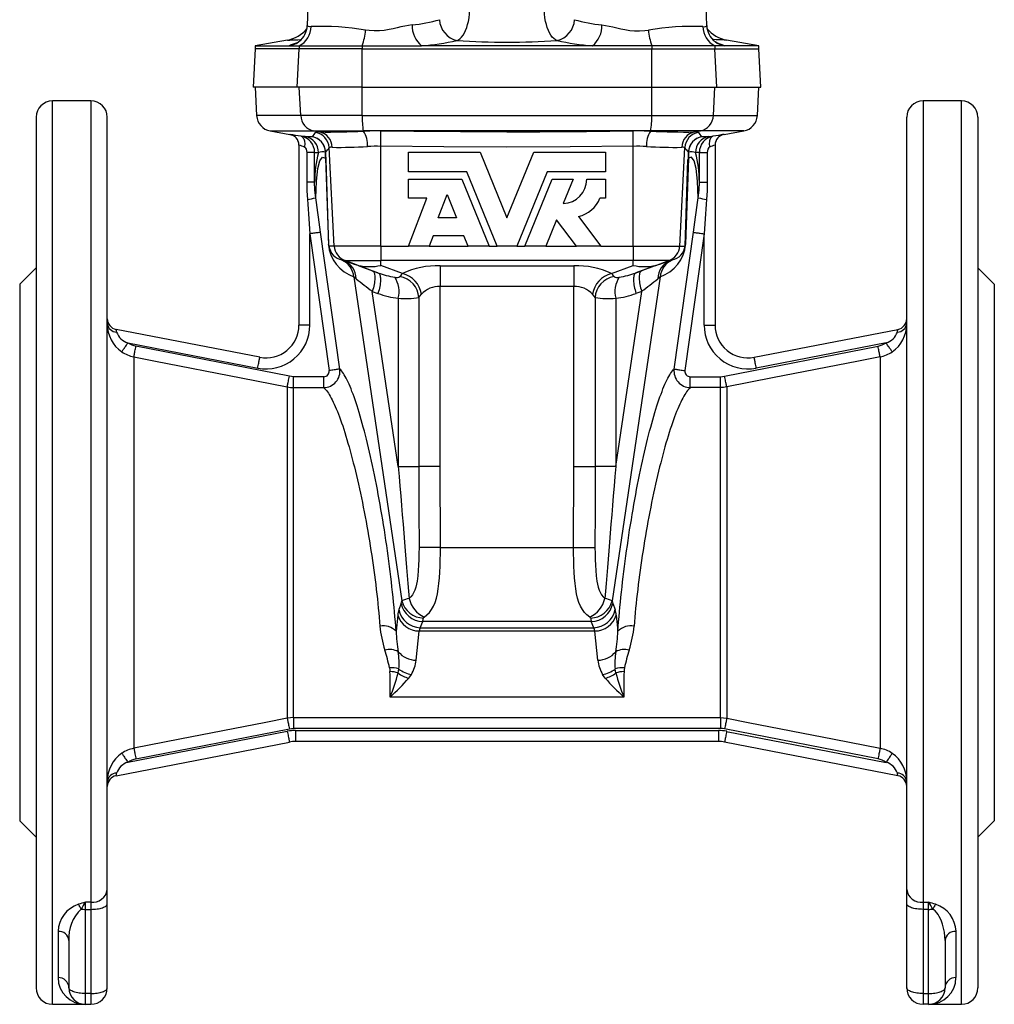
# Model space of a CAD drawing. Extents: x -146 to 626, y -41 to 700.
# Tile 2 of 4: x -132 to 46, y 218 to 398. Entities that reach past the tile are written whole.
import ezdxf

# ---------------------------------------------------------------- set-up
doc = ezdxf.new("R2010")
doc.units = 0
doc.layers.get('0').update_dxf_attribs({"linetype": 'CONTINUOUS'})

msp = doc.modelspace()

# ---------------------------------------------------------------- linework, layer by layer
at = {"color": 7, "linetype": 'CONTINUOUS'}
for p, q in [((-79.32, 408.45), (-79.73, 396.66)), ((-6.77, 396.66), (-7.18, 408.45)), ((-83.36, 393.98), (-89.25, 392.94)), ((2.75, 392.94), (-3.14, 393.98)), ((-89.25, 392.38), (-89.62, 385.38)), ((-89.25, 392.94), (-89.25, 392.38)), ((-89.25, 392.94), (-83.01, 392.94)), ((-81.19, 392.38), (-89.25, 392.38)), ((-83.01, 392.94), (-81.19, 392.94)), ((-81.55, 393.5), (-82.66, 393.1)), ((-81.55, 385.38), (-81.19, 392.38)), ((-81.19, 392.94), (-69.7, 392.94)), ((-81.19, 392.94), (-81.19, 392.38)), ((-69.7, 392.38), (-81.19, 392.38)), ((-69.73, 385.38), (-69.7, 392.38)), ((-69.7, 392.94), (-58.85, 392.94)), ((-69.7, 392.94), (-69.7, 392.38)), ((-69.7, 392.38), (-16.8, 392.38)), ((-27.64, 392.94), (-58.85, 392.94)), ((-16.8, 392.94), (-27.64, 392.94)), ((-5.3, 392.94), (-16.8, 392.94)), ((-16.8, 392.94), (-16.8, 392.38)), ((-16.8, 392.38), (-5.3, 392.38)), ((-16.77, 385.38), (-16.8, 392.38)), ((-3.49, 392.94), (-5.3, 392.94)), ((-5.3, 392.94), (-5.3, 392.38)), ((-5.3, 392.38), (2.75, 392.38)), ((-4.95, 385.38), (-5.3, 392.38)), ((-4.95, 393.5), (-3.84, 393.1)), ((2.75, 392.94), (-3.49, 392.94)), ((2.75, 392.38), (2.75, 392.94)), ((3.12, 385.38), (2.75, 392.38)), ((-81.55, 385.38), (-89.62, 385.38)), ((-89.25, 385.38), (-88.98, 380.19)), ((-69.73, 385.38), (-81.55, 385.38)), ((-80.93, 380.19), (-81.19, 385.38)), ((-69.73, 385.38), (-16.77, 385.38)), ((-69.68, 380.19), (-69.7, 385.38)), ((-16.82, 380.19), (-16.8, 385.38)), ((-16.77, 385.38), (-4.95, 385.38)), ((-5.56, 380.19), (-5.3, 385.38)), ((-4.95, 385.38), (3.12, 385.38)), ((2.48, 380.19), (2.75, 385.38)), ((-119.25, 382.88), (-126.25, 382.88)), ((-126.25, 217.88), (-126.25, 382.88)), ((-119.25, 382.88), (-119.25, 236.52)), ((39.75, 382.88), (32.75, 382.88)), ((32.75, 382.88), (32.75, 236.52)), ((39.75, 217.88), (39.75, 382.88)), ((-129.25, 379.88), (-129.25, 220.88)), ((-116.25, 238.84), (-116.25, 379.88)), ((-80.93, 380.19), (-88.98, 380.19)), ((-69.68, 380.19), (-80.93, 380.19)), ((-69.68, 380.19), (-16.82, 380.19)), ((-16.82, 380.19), (-5.56, 380.19)), ((-5.56, 380.19), (2.48, 380.19)), ((29.75, 238.84), (29.75, 379.88)), ((42.75, 379.88), (42.75, 220.88)), ((-86.5, 377.39), (-82.9, 376.76)), ((-86.5, 377.39), (-78.56, 377.39)), ((-82.9, 376.76), (-82.9, 376.76)), ((-78.85, 376.34), (-78.84, 376.35)), ((-78.56, 377.39), (-69.49, 377.39)), ((-77.48, 377.2), (-78.56, 377.39)), ((-17.01, 377.39), (-69.49, 377.39)), ((-69.47, 377.35), (-69.49, 377.39)), ((-17.03, 377.35), (-17.01, 377.39)), ((-7.94, 377.39), (-17.01, 377.39)), ((-9.02, 377.2), (-7.94, 377.39)), ((0, 377.39), (-7.94, 377.39)), ((-7.65, 376.34), (-7.66, 376.35)), ((-3.6, 376.76), (0, 377.39)), ((-3.6, 376.76), (-3.6, 376.76)), ((-81.25, 374.79), (-81.25, 341.93)), ((-74.79, 356.36), (-75.73, 374.34)), ((-66.31, 356.36), (-66.31, 374.58)), ((-20.19, 356.36), (-20.19, 374.58)), ((-11.71, 356.36), (-10.77, 374.34)), ((-5.25, 374.79), (-5.25, 341.93)), ((-78.38, 373.45), (-79.81, 373.45)), ((-79.81, 373.45), (-79.81, 368.02)), ((-78.38, 368.02), (-78.38, 373.45)), ((-76.36, 373.55), (-76.4, 373.52)), ((-76.37, 372.43), (-75.85, 356.7)), ((-61.25, 373.48), (-48.13, 373.48)), ((-61.25, 369.93), (-61.25, 373.48)), ((-48.13, 373.48), (-43.25, 361.5)), ((-43.25, 361.5), (-38.36, 373.48)), ((-38.36, 373.48), (-25.25, 373.48)), ((-25.25, 373.48), (-25.25, 369.93)), ((-10.13, 372.43), (-10.64, 356.7)), ((-10.14, 373.55), (-10.09, 373.52)), ((-8.12, 368.02), (-8.12, 373.45)), ((-8.12, 373.45), (-6.69, 373.45)), ((-6.69, 373.45), (-6.69, 368.02)), ((-75.78, 356.36), (-76.3, 372.09)), ((-10.71, 356.36), (-10.2, 372.09)), ((-50.57, 369.93), (-61.25, 369.93)), ((-45.04, 356.36), (-50.57, 369.93)), ((-35.92, 369.93), (-41.46, 356.36)), ((-25.25, 369.93), (-35.92, 369.93)), ((-78.38, 368.02), (-79.81, 368.02)), ((-61.25, 365.13), (-61.25, 368.56)), ((-61.25, 368.56), (-51.5, 368.56)), ((-51.5, 368.56), (-46.52, 356.36)), ((-39.98, 356.36), (-35, 368.56)), ((-35, 368.56), (-31.16, 368.56)), ((-31.16, 368.56), (-32.98, 364.11)), ((-28.68, 368.56), (-25.25, 368.56)), ((-25.25, 368.56), (-25.25, 365.13)), ((-8.12, 368.02), (-6.69, 368.02)), ((-57.88, 365.13), (-61.25, 365.13)), ((-61.25, 356.36), (-57.88, 365.13)), ((-55.83, 361.5), (-54.19, 365.76)), ((-54.19, 365.76), (-52.46, 361.5)), ((-25.25, 365.13), (-26.28, 365.13)), ((-52.46, 361.5), (-55.83, 361.5)), ((-30.2, 361.79), (-26.11, 356.36)), ((-34.18, 361.16), (-36.13, 356.36)), ((-30.56, 356.36), (-34.18, 361.16)), ((-79.25, 358.6), (-75.74, 333.62)), ((-79.25, 341.93), (-79.25, 358.6)), ((-73.78, 333.9), (-77.29, 358.87)), ((-56.71, 358.24), (-57.44, 356.36)), ((-51.13, 358.24), (-56.71, 358.24)), ((-50.36, 356.36), (-51.13, 358.24)), ((-12.72, 333.9), (-9.21, 358.87)), ((-7.25, 358.6), (-10.76, 333.62)), ((-7.25, 341.93), (-7.25, 358.6)), ((-74.79, 356.36), (-75.78, 356.36)), ((-66.31, 356.36), (-74.79, 356.36)), ((-66.31, 356.36), (-61.25, 356.36)), ((-66.31, 356.36), (-66.31, 353.7)), ((-57.44, 356.36), (-61.25, 356.36)), ((-57.44, 356.36), (-50.36, 356.36)), ((-46.52, 356.36), (-50.36, 356.36)), ((-46.52, 356.36), (-45.04, 356.36)), ((-41.46, 356.36), (-45.04, 356.36)), ((-41.46, 356.36), (-39.98, 356.36)), ((-36.13, 356.36), (-39.98, 356.36)), ((-36.13, 356.36), (-30.56, 356.36)), ((-26.11, 356.36), (-30.56, 356.36)), ((-26.11, 356.36), (-20.19, 356.36)), ((-20.19, 356.36), (-11.71, 356.36)), ((-20.19, 356.36), (-20.19, 353.7)), ((-11.71, 356.36), (-10.71, 356.36)), ((-73.05, 353.7), (-72.82, 353.7)), ((-72.82, 353.7), (-66.31, 353.7)), ((-70.41, 352.82), (-72.82, 353.7)), ((-70.41, 352.82), (-66.81, 351.48)), ((-20.19, 353.7), (-66.31, 353.7)), ((-66.31, 352.82), (-66.31, 353.7)), ((-62.31, 351.33), (-66.31, 352.82)), ((-55.46, 352.74), (-31.04, 352.74)), ((-55.46, 352.74), (-55.46, 348.98)), ((-31.04, 352.74), (-31.04, 348.98)), ((-24.18, 351.33), (-20.19, 352.82)), ((-13.68, 353.7), (-20.19, 353.7)), ((-20.19, 352.82), (-20.19, 353.7)), ((-16.09, 352.82), (-19.69, 351.48)), ((-16.09, 352.82), (-13.68, 353.7)), ((-13.45, 353.7), (-13.68, 353.7)), ((-129.25, 352.38), (-132.25, 349.38)), ((-71.21, 350.77), (-62.43, 291.56)), ((-66.81, 351.48), (-67.85, 351.85)), ((-15.29, 350.77), (-24.06, 291.56)), ((-19.69, 351.48), (-18.65, 351.85)), ((45.75, 349.38), (42.75, 352.38)), ((-132.25, 349.38), (-132.25, 251.38)), ((-31.04, 348.98), (-55.46, 348.98)), ((-55.46, 316.12), (-55.46, 348.98)), ((-31.04, 316.12), (-31.04, 348.98)), ((45.75, 349.38), (45.75, 251.38)), ((-67.85, 348.09), (-66.81, 347.72)), ((-63.11, 316.12), (-67.85, 348.09)), ((-23.39, 316.12), (-18.65, 348.09)), ((-18.65, 348.09), (-19.69, 347.72)), ((-63.11, 346.82), (-63.11, 316.12)), ((-59.34, 346.94), (-59.34, 316.12)), ((-27.16, 346.94), (-27.16, 316.12)), ((-23.39, 346.82), (-23.39, 316.12)), ((-79.25, 341.93), (-81.25, 341.93)), ((-7.25, 341.93), (-5.25, 341.93)), ((-88.39, 336.04), (-114.63, 341.14)), ((1.9, 336.04), (28.13, 341.14)), ((-112.49, 338.68), (-88.78, 334.08)), ((25.99, 338.68), (2.28, 334.08)), ((-82.99, 332.57), (-111.01, 338.07)), ((-3.5, 332.57), (24.51, 338.07)), ((-111.39, 336.12), (-111.39, 264.64)), ((24.9, 336.12), (24.9, 264.64)), ((-82.23, 330.52), (-82.23, 332.49)), ((-76.72, 332.49), (-82.23, 332.49)), ((-76.72, 330.52), (-76.72, 332.49)), ((-9.78, 330.52), (-9.78, 332.49)), ((-9.78, 332.49), (-4.27, 332.49)), ((-4.27, 330.52), (-4.27, 332.49)), ((-83.38, 330.63), (-83.38, 270.13)), ((-82.23, 270.24), (-82.23, 330.52)), ((-82.23, 330.52), (-76.72, 330.52)), ((-4.27, 330.52), (-9.78, 330.52)), ((-4.27, 270.24), (-4.27, 330.52)), ((-3.12, 330.63), (-3.12, 270.13)), ((-63.11, 316.12), (-59.34, 316.12)), ((-55.46, 316.12), (-59.34, 316.12)), ((-55.41, 301.31), (-55.46, 316.12)), ((-31.09, 301.31), (-31.04, 316.12)), ((-31.04, 316.12), (-27.16, 316.12)), ((-23.39, 316.12), (-27.16, 316.12)), ((-55.41, 301.31), (-31.09, 301.31)), ((-62.56, 291.1), (-63, 289.97)), ((-23.94, 291.1), (-23.5, 289.97)), ((-63.2, 288.97), (-63.51, 286.03)), ((-59.08, 286.65), (-58.64, 287.79)), ((-27.86, 287.79), (-58.64, 287.79)), ((-27.42, 286.65), (-27.86, 287.79)), ((-23.3, 288.97), (-22.99, 286.03)), ((-59.84, 280.71), (-59.28, 286.05)), ((-27.22, 286.05), (-59.28, 286.05)), ((-59.08, 286.65), (-27.42, 286.65)), ((-26.66, 280.71), (-27.22, 286.05)), ((-21.89, 273.96), (-64.61, 273.96)), ((-82.23, 270.24), (-4.27, 270.24)), ((-82.23, 270.24), (-82.23, 268.27)), ((-4.27, 270.24), (-4.27, 268.27)), ((-111.01, 262.69), (-82.99, 268.19)), ((-4.27, 268.27), (-82.23, 268.27)), ((24.51, 262.69), (-3.5, 268.19)), ((-83.37, 267.73), (-112.49, 262.07)), ((-81.85, 267.88), (-4.65, 267.88)), ((-81.85, 267.88), (-81.85, 265.88)), ((-4.65, 267.88), (-4.65, 265.88)), ((-3.13, 267.73), (25.99, 262.07)), ((-114.63, 259.62), (-82.99, 265.77)), ((-4.65, 265.88), (-81.85, 265.88)), ((28.13, 259.62), (-3.51, 265.77)), ((-132.25, 251.38), (-129.25, 248.38)), ((42.75, 248.38), (45.75, 251.38)), ((-116.25, 236.25), (-116.25, 238.84)), ((29.75, 236.25), (29.75, 238.84)), ((-119.25, 236.52), (-120.25, 236.52)), ((-120.25, 235.22), (-120.25, 236.52)), ((-119.25, 236.52), (-119.25, 235.22)), ((-116.25, 220.88), (-116.25, 236.25)), ((29.75, 220.88), (29.75, 236.25)), ((32.75, 236.52), (33.75, 236.52)), ((32.75, 236.52), (32.75, 235.22)), ((33.75, 235.22), (33.75, 236.52)), ((-120.25, 235.22), (-119.25, 235.22)), ((-120.25, 219.85), (-120.25, 235.22)), ((-119.25, 235.22), (-119.25, 219.85)), ((33.75, 235.22), (32.75, 235.22)), ((32.75, 235.22), (32.75, 219.85)), ((33.75, 219.85), (33.75, 235.22)), ((-125.25, 231.2), (-125.25, 222.76)), ((38.75, 231.2), (38.75, 222.76)), ((-123.25, 229.53), (-123.25, 220.88)), ((36.75, 229.53), (36.75, 220.88)), ((-119.25, 219.85), (-120.25, 219.85)), ((-120.25, 217.88), (-120.25, 219.85)), ((-119.25, 219.85), (-119.25, 217.88)), ((32.75, 219.85), (33.75, 219.85)), ((32.75, 219.85), (32.75, 217.88)), ((33.75, 217.88), (33.75, 219.85)), ((-126.25, 217.88), (-120.25, 217.88)), ((-120.25, 217.88), (-119.25, 217.88)), ((33.75, 217.88), (32.75, 217.88)), ((33.75, 217.88), (39.75, 217.88))]:
    msp.add_line(p, q, dxfattribs=at)
for points in [[(-52.39, 393.9), (-52.1, 394.04), (-51.81, 394.25), (-51.53, 394.53), (-51.27, 394.87), (-51.03, 395.28), (-50.81, 395.74), (-50.61, 396.25), (-50.44, 396.8), (-50.3, 397.38), (-50.17, 398.06), (-50.08, 398.77), (-50.02, 399.49)], [(-34.1, 393.9), (-34.4, 394.04), (-34.69, 394.25), (-34.97, 394.53), (-35.23, 394.87), (-35.47, 395.28), (-35.69, 395.74), (-35.89, 396.25), (-36.06, 396.8), (-36.2, 397.38), (-36.33, 398.06), (-36.42, 398.77), (-36.48, 399.49)], [(-79.01, 396.44), (-79.31, 396.43), (-79.53, 396.47), (-79.67, 396.55), (-79.73, 396.65), (-79.72, 396.66)], [(-60.57, 396.74), (-61.24, 396.65), (-61.92, 396.52), (-62.61, 396.37), (-63.33, 396.21), (-64.06, 396.04), (-64.8, 395.9), (-65.67, 395.76), (-66.56, 395.68), (-67.48, 395.66), (-68.4, 395.73), (-69.07, 395.82)], [(-25.93, 396.74), (-25.26, 396.65), (-24.58, 396.52), (-23.89, 396.37), (-23.17, 396.21), (-22.44, 396.04), (-21.7, 395.9), (-20.82, 395.76), (-19.94, 395.68), (-19.02, 395.66), (-18.1, 395.73), (-17.43, 395.82)], [(-7.49, 396.44), (-7.19, 396.43), (-6.97, 396.47), (-6.83, 396.55), (-6.77, 396.65), (-6.78, 396.66)], [(-83.36, 393.98), (-83.31, 393.98), (-83.17, 393.99), (-82.94, 393.99), (-82.61, 394), (-82.28, 394.01), (-81.89, 394.03), (-81.45, 394.04), (-80.94, 394.06), (-80.85, 394.06)], [(-3.14, 393.98), (-3.18, 393.98), (-3.32, 393.99), (-3.56, 393.99), (-3.89, 394), (-4.22, 394.01), (-4.6, 394.03), (-5.05, 394.04), (-5.56, 394.06), (-5.65, 394.06)], [(-82.66, 393.1), (-82.87, 393.02), (-83.01, 392.94)], [(-4.54, 393.29), (-4.54, 393.29), (-4.55, 393.29), (-4.59, 393.31), (-4.63, 393.33), (-4.7, 393.36), (-4.77, 393.4), (-4.85, 393.44), (-4.95, 393.5), (-5.06, 393.57), (-5.18, 393.65), (-5.25, 393.7)], [(-3.84, 393.1), (-3.62, 393.02), (-3.49, 392.94)], [(-82.88, 376.76), (-82.9, 376.76), (-82.9, 376.76)], [(-82.9, 376.76), (-82.68, 376.71), (-82.46, 376.63)], [(-80.13, 376.39), (-80.44, 376.4), (-80.7, 376.4), (-80.86, 376.41)], [(-80.86, 376.41), (-80.75, 376.37), (-80.64, 376.31), (-80.54, 376.21), (-80.45, 376.09), (-80.38, 375.94), (-80.31, 375.77), (-80.26, 375.58), (-80.22, 375.38), (-80.2, 375.16), (-80.2, 374.92), (-80.21, 374.68), (-80.23, 374.44)], [(-66.31, 374.58), (-66.31, 374.87), (-66.3, 375.15), (-66.3, 375.43), (-66.3, 375.69), (-66.29, 375.95), (-66.29, 376.19), (-66.29, 376.41), (-66.29, 376.62), (-66.28, 376.81), (-66.28, 376.97), (-66.28, 377.11), (-66.28, 377.23), (-66.28, 377.32), (-66.28, 377.38)], [(-66.28, 377.38), (-60.28, 377.32), (-51.76, 377.26), (-43.25, 377.24), (-37.25, 377.25), (-28.74, 377.3), (-20.22, 377.38)], [(-20.19, 374.58), (-20.19, 374.87), (-20.19, 375.15), (-20.2, 375.43), (-20.2, 375.69), (-20.2, 375.95), (-20.21, 376.19), (-20.21, 376.41), (-20.21, 376.62), (-20.21, 376.81), (-20.22, 376.97), (-20.22, 377.11), (-20.22, 377.23), (-20.22, 377.32), (-20.22, 377.38)], [(-6.36, 376.39), (-6.06, 376.4), (-5.8, 376.4), (-5.63, 376.41)], [(-5.63, 376.41), (-5.75, 376.37), (-5.86, 376.31), (-5.96, 376.21), (-6.04, 376.09), (-6.12, 375.94), (-6.19, 375.77), (-6.24, 375.58), (-6.27, 375.38), (-6.3, 375.16), (-6.3, 374.92), (-6.29, 374.68), (-6.27, 374.44)], [(-3.6, 376.76), (-3.82, 376.71), (-4.04, 376.63)], [(-3.62, 376.76), (-3.6, 376.76), (-3.6, 376.76)], [(-80.23, 374.44), (-80.16, 374.41), (-80.04, 374.29), (-80.02, 374.27), (-79.91, 374.05), (-79.84, 373.77), (-79.81, 373.45)], [(-20.19, 374.58), (-31.72, 374.48), (-43.25, 374.45), (-54.78, 374.48), (-66.31, 374.58)], [(-6.27, 374.44), (-6.34, 374.41), (-6.46, 374.29), (-6.47, 374.27), (-6.59, 374.05), (-6.66, 373.77), (-6.69, 373.45)], [(-78.38, 373.45), (-78.22, 373.45), (-77.96, 373.44), (-77.67, 373.43)], [(-78.19, 365.16), (-78.05, 368.24), (-77.8, 370.5), (-77.43, 371.95), (-76.95, 372.6), (-76.37, 372.43)], [(-8.31, 365.16), (-8.45, 368.24), (-8.7, 370.5), (-9.07, 371.95), (-9.54, 372.6), (-10.13, 372.43)], [(-8.12, 373.45), (-8.28, 373.45), (-8.53, 373.44), (-8.83, 373.43)], [(-79.81, 368.02), (-79.78, 366.46), (-79.7, 364.89)], [(-78.19, 365.16), (-78.33, 366.59), (-78.38, 368.02)], [(-8.31, 365.16), (-8.17, 366.59), (-8.12, 368.02)], [(-6.69, 368.02), (-6.71, 366.46), (-6.8, 364.89)], [(-77.29, 358.87), (-77.42, 359.79), (-77.55, 360.71), (-77.68, 361.61), (-77.8, 362.51), (-77.93, 363.41), (-78.06, 364.29), (-78.19, 365.16)], [(-9.21, 358.87), (-9.08, 359.79), (-8.95, 360.71), (-8.82, 361.61), (-8.69, 362.51), (-8.57, 363.41), (-8.44, 364.29), (-8.31, 365.16)], [(-79.7, 364.89), (-79.63, 364.01), (-79.57, 363.13), (-79.51, 362.24), (-79.44, 361.34), (-79.38, 360.43), (-79.31, 359.52), (-79.25, 358.6)], [(-6.8, 364.89), (-6.86, 364.01), (-6.93, 363.13), (-6.99, 362.24), (-7.06, 361.34), (-7.12, 360.43), (-7.18, 359.52), (-7.25, 358.6)], [(-77.29, 358.87), (-77.33, 358.87), (-77.41, 358.86), (-77.51, 358.84), (-77.63, 358.83), (-77.78, 358.8), (-77.95, 358.78), (-78.14, 358.75), (-78.34, 358.73), (-78.56, 358.7), (-78.78, 358.66), (-79.01, 358.63), (-79.25, 358.6)], [(-9.21, 358.87), (-9.16, 358.87), (-9.09, 358.86), (-8.99, 358.84), (-8.86, 358.83), (-8.72, 358.8), (-8.55, 358.78), (-8.36, 358.75), (-8.16, 358.73), (-7.94, 358.7), (-7.72, 358.66), (-7.48, 358.63), (-7.25, 358.6)], [(-73.05, 353.7), (-73.26, 353.77), (-73.39, 353.82)], [(-13.45, 353.7), (-13.24, 353.77), (-13.11, 353.82)], [(-67.85, 351.85), (-67.75, 351.8), (-67.66, 351.72), (-67.59, 351.61), (-67.52, 351.48), (-67.47, 351.32), (-67.43, 351.14), (-67.41, 350.94), (-67.39, 350.72), (-67.39, 350.47), (-67.41, 350.22), (-67.43, 349.94), (-67.47, 349.65), (-67.52, 349.36), (-67.59, 349.05), (-67.66, 348.73), (-67.75, 348.41), (-67.85, 348.09)], [(-66.81, 351.48), (-66.71, 351.42), (-66.62, 351.34), (-66.55, 351.24), (-66.48, 351.1), (-66.43, 350.95), (-66.39, 350.77), (-66.37, 350.56), (-66.35, 350.34), (-66.35, 350.1), (-66.37, 349.84), (-66.39, 349.57), (-66.43, 349.28), (-66.48, 348.98), (-66.55, 348.67), (-66.62, 348.36), (-66.71, 348.04), (-66.81, 347.72)], [(-19.69, 351.48), (-19.79, 351.42), (-19.87, 351.34), (-19.95, 351.24), (-20.01, 351.1), (-20.07, 350.95), (-20.1, 350.77), (-20.13, 350.56), (-20.14, 350.34), (-20.14, 350.1), (-20.13, 349.84), (-20.1, 349.57), (-20.07, 349.28), (-20.01, 348.98), (-19.95, 348.67), (-19.87, 348.36), (-19.79, 348.04), (-19.69, 347.72)], [(-18.65, 351.85), (-18.75, 351.8), (-18.84, 351.72), (-18.91, 351.61), (-18.97, 351.48), (-19.03, 351.32), (-19.07, 351.14), (-19.09, 350.94), (-19.1, 350.72), (-19.1, 350.47), (-19.09, 350.22), (-19.07, 349.94), (-19.03, 349.65), (-18.97, 349.36), (-18.91, 349.05), (-18.84, 348.73), (-18.75, 348.41), (-18.65, 348.09)], [(-59.34, 346.94), (-59.15, 347.23), (-58.89, 347.57)], [(-27.16, 346.94), (-27.35, 347.23), (-27.61, 347.57)], [(-114.54, 340.66), (-114.57, 340.8), (-114.59, 340.92), (-114.61, 341.01), (-114.62, 341.08), (-114.63, 341.12), (-114.63, 341.14)], [(28.05, 340.66), (28.07, 340.8), (28.09, 340.92), (28.11, 341.01), (28.12, 341.08), (28.13, 341.12), (28.13, 341.14)], [(-113.61, 337.04), (-113.58, 337.07), (-113.55, 337.13), (-113.49, 337.21), (-113.42, 337.32), (-113.34, 337.44), (-113.24, 337.58), (-113.13, 337.74), (-113.02, 337.91), (-112.89, 338.09), (-112.76, 338.29), (-112.62, 338.48), (-112.49, 338.68)], [(27.11, 337.04), (27.09, 337.07), (27.05, 337.13), (26.99, 337.21), (26.92, 337.32), (26.84, 337.44), (26.74, 337.58), (26.63, 337.74), (26.52, 337.91), (26.39, 338.09), (26.26, 338.29), (26.13, 338.48), (25.99, 338.68)], [(-111.39, 336.12), (-111.39, 336.17), (-111.37, 336.24), (-111.35, 336.34), (-111.33, 336.46), (-111.3, 336.61), (-111.27, 336.77), (-111.23, 336.96), (-111.19, 337.16), (-111.15, 337.38), (-111.1, 337.6), (-111.06, 337.83), (-111.01, 338.07)], [(24.9, 336.12), (24.89, 336.17), (24.87, 336.24), (24.85, 336.34), (24.83, 336.46), (24.8, 336.61), (24.77, 336.77), (24.73, 336.96), (24.69, 337.16), (24.65, 337.38), (24.61, 337.6), (24.56, 337.83), (24.51, 338.07)], [(-111.39, 336.12), (-107.47, 335.35), (-91.77, 332.27), (-83.38, 330.63)], [(-88.78, 334.08), (-88.73, 334.31), (-88.68, 334.55), (-88.64, 334.77), (-88.6, 334.99), (-88.56, 335.19), (-88.52, 335.38), (-88.49, 335.54), (-88.46, 335.69), (-88.44, 335.81), (-88.42, 335.91), (-88.4, 335.98), (-88.4, 336.02), (-88.39, 336.04)], [(24.9, 336.12), (20.97, 335.35), (5.27, 332.27), (-3.12, 330.63)], [(2.28, 334.08), (2.23, 334.31), (2.19, 334.55), (2.14, 334.77), (2.1, 334.99), (2.06, 335.19), (2.02, 335.38), (1.99, 335.54), (1.96, 335.69), (1.94, 335.81), (1.92, 335.91), (1.91, 335.98), (1.9, 336.02), (1.9, 336.04)], [(-73.78, 333.9), (-73.82, 333.89), (-73.9, 333.88), (-74, 333.86), (-74.12, 333.85), (-74.27, 333.83), (-74.44, 333.8), (-74.63, 333.78), (-74.83, 333.75), (-75.04, 333.72), (-75.27, 333.69), (-75.5, 333.65), (-75.74, 333.62)], [(-63.51, 286.03), (-63.57, 286.89), (-63.64, 287.76), (-63.72, 288.64), (-63.79, 289.53), (-63.88, 290.43), (-63.96, 291.34), (-64.06, 292.25), (-64.15, 293.17), (-64.26, 294.1), (-64.36, 295.04), (-64.47, 295.98), (-64.59, 296.92), (-64.71, 297.86), (-64.83, 298.81), (-64.96, 299.76), (-65.09, 300.71), (-65.22, 301.66), (-65.36, 302.61), (-65.51, 303.56), (-65.65, 304.51), (-65.8, 305.45), (-65.95, 306.39), (-66.11, 307.33), (-66.27, 308.26), (-66.43, 309.18), (-66.59, 310.1), (-66.76, 311.01), (-66.93, 311.91), (-67.1, 312.8), (-67.28, 313.68), (-67.45, 314.56), (-67.63, 315.42), (-67.81, 316.27), (-67.99, 317.1), (-68.18, 317.93), (-68.36, 318.74), (-68.55, 319.53), (-68.73, 320.31), (-68.92, 321.08), (-69.11, 321.83), (-69.3, 322.56), (-69.49, 323.27), (-69.68, 323.97), (-69.87, 324.64), (-70.06, 325.3), (-70.25, 325.94), (-70.44, 326.56), (-70.63, 327.16), (-70.81, 327.73), (-71, 328.29), (-71.19, 328.82), (-71.37, 329.33), (-71.56, 329.81), (-71.74, 330.28), (-71.92, 330.72), (-72.1, 331.13), (-72.28, 331.52), (-72.46, 331.89), (-72.63, 332.23), (-72.8, 332.55), (-72.97, 332.84), (-73.14, 333.1), (-73.3, 333.34), (-73.46, 333.55), (-73.62, 333.74), (-73.78, 333.9)], [(-22.99, 286.03), (-22.92, 286.89), (-22.86, 287.76), (-22.78, 288.64), (-22.7, 289.53), (-22.62, 290.43), (-22.53, 291.34), (-22.44, 292.25), (-22.34, 293.17), (-22.24, 294.1), (-22.14, 295.04), (-22.03, 295.98), (-21.91, 296.92), (-21.79, 297.86), (-21.67, 298.81), (-21.54, 299.76), (-21.41, 300.71), (-21.27, 301.66), (-21.14, 302.61), (-20.99, 303.56), (-20.85, 304.51), (-20.7, 305.45), (-20.54, 306.39), (-20.39, 307.33), (-20.23, 308.26), (-20.07, 309.18), (-19.9, 310.1), (-19.74, 311.01), (-19.57, 311.91), (-19.39, 312.8), (-19.22, 313.68), (-19.04, 314.56), (-18.87, 315.42), (-18.69, 316.27), (-18.5, 317.1), (-18.32, 317.93), (-18.14, 318.74), (-17.95, 319.53), (-17.76, 320.31), (-17.58, 321.08), (-17.39, 321.83), (-17.2, 322.56), (-17.01, 323.27), (-16.82, 323.97), (-16.63, 324.64), (-16.44, 325.3), (-16.25, 325.94), (-16.06, 326.56), (-15.87, 327.16), (-15.68, 327.73), (-15.5, 328.29), (-15.31, 328.82), (-15.12, 329.33), (-14.94, 329.81), (-14.76, 330.28), (-14.58, 330.72), (-14.4, 331.13), (-14.22, 331.52), (-14.04, 331.89), (-13.87, 332.23), (-13.7, 332.55), (-13.53, 332.84), (-13.36, 333.1), (-13.2, 333.34), (-13.03, 333.55), (-12.88, 333.74), (-12.72, 333.9)], [(-12.72, 333.9), (-12.67, 333.89), (-12.6, 333.88), (-12.5, 333.86), (-12.38, 333.85), (-12.23, 333.83), (-12.06, 333.8), (-11.87, 333.78), (-11.67, 333.75), (-11.45, 333.72), (-11.23, 333.69), (-11, 333.65), (-10.76, 333.62)], [(-83.38, 330.63), (-83.37, 330.67), (-83.35, 330.75), (-83.33, 330.85), (-83.31, 330.97), (-83.28, 331.12), (-83.25, 331.29), (-83.21, 331.47), (-83.17, 331.67), (-83.13, 331.88), (-83.09, 332.11), (-83.04, 332.33), (-82.99, 332.57)], [(-82.23, 332.49), (-82.61, 332.51), (-82.99, 332.57)], [(-4.27, 332.49), (-3.88, 332.51), (-3.5, 332.57)], [(-3.12, 330.63), (-3.13, 330.67), (-3.15, 330.75), (-3.17, 330.85), (-3.19, 330.97), (-3.22, 331.12), (-3.25, 331.29), (-3.29, 331.47), (-3.33, 331.67), (-3.37, 331.88), (-3.41, 332.11), (-3.46, 332.33), (-3.5, 332.57)], [(-83.38, 330.63), (-82.81, 330.54), (-82.23, 330.52)], [(-76.72, 330.52), (-76.56, 330.36), (-76.39, 330.19), (-76.23, 329.99), (-76.06, 329.76), (-75.88, 329.51), (-75.71, 329.23), (-75.53, 328.93), (-75.35, 328.6), (-75.17, 328.25), (-74.99, 327.88), (-74.8, 327.48), (-74.61, 327.06), (-74.42, 326.62), (-74.23, 326.15), (-74.04, 325.66), (-73.85, 325.15), (-73.65, 324.62), (-73.46, 324.07), (-73.26, 323.5), (-73.07, 322.91), (-72.87, 322.3), (-72.68, 321.67), (-72.48, 321.02), (-72.29, 320.35), (-72.09, 319.67), (-71.9, 318.97), (-71.7, 318.25), (-71.51, 317.52), (-71.32, 316.78), (-71.13, 316.02), (-70.94, 315.25), (-70.75, 314.46), (-70.57, 313.66), (-70.38, 312.85), (-70.2, 312.03), (-70.02, 311.21), (-69.85, 310.37), (-69.67, 309.52), (-69.5, 308.66), (-69.33, 307.8), (-69.16, 306.93), (-69, 306.06), (-68.84, 305.18), (-68.69, 304.3), (-68.53, 303.41), (-68.38, 302.52), (-68.24, 301.63), (-68.1, 300.74), (-67.96, 299.84), (-67.83, 298.95), (-67.7, 298.06), (-67.57, 297.17), (-67.45, 296.29), (-67.34, 295.4), (-67.23, 294.53), (-67.12, 293.65), (-67.02, 292.78), (-66.92, 291.92), (-66.83, 291.07), (-66.75, 290.22), (-66.66, 289.39), (-66.59, 288.56), (-66.52, 287.74), (-66.45, 286.93)], [(-9.78, 330.52), (-9.94, 330.36), (-10.11, 330.19), (-10.27, 329.99), (-10.44, 329.76), (-10.61, 329.51), (-10.79, 329.23), (-10.97, 328.93), (-11.15, 328.6), (-11.33, 328.25), (-11.51, 327.88), (-11.7, 327.48), (-11.89, 327.06), (-12.07, 326.62), (-12.27, 326.15), (-12.46, 325.66), (-12.65, 325.15), (-12.84, 324.62), (-13.04, 324.07), (-13.23, 323.5), (-13.43, 322.91), (-13.62, 322.3), (-13.82, 321.67), (-14.02, 321.02), (-14.21, 320.35), (-14.41, 319.67), (-14.6, 318.97), (-14.79, 318.25), (-14.99, 317.52), (-15.18, 316.78), (-15.37, 316.02), (-15.56, 315.25), (-15.75, 314.46), (-15.93, 313.66), (-16.11, 312.85), (-16.3, 312.03), (-16.48, 311.21), (-16.65, 310.37), (-16.83, 309.52), (-17, 308.66), (-17.17, 307.8), (-17.33, 306.93), (-17.5, 306.06), (-17.66, 305.18), (-17.81, 304.3), (-17.96, 303.41), (-18.11, 302.52), (-18.26, 301.63), (-18.4, 300.74), (-18.54, 299.84), (-18.67, 298.95), (-18.8, 298.06), (-18.92, 297.17), (-19.04, 296.29), (-19.16, 295.4), (-19.27, 294.53), (-19.38, 293.65), (-19.48, 292.78), (-19.58, 291.92), (-19.67, 291.07), (-19.75, 290.22), (-19.83, 289.39), (-19.91, 288.56), (-19.98, 287.74), (-20.04, 286.93)], [(-3.12, 330.63), (-3.69, 330.54), (-4.27, 330.52)], [(-63.11, 316.12), (-62.96, 314.29), (-62.81, 312.49), (-62.66, 310.72), (-62.51, 308.98), (-62.37, 307.26), (-62.23, 305.58), (-62.1, 303.92), (-61.96, 302.3), (-61.83, 300.72), (-61.71, 299.17), (-61.58, 297.65), (-61.46, 296.18), (-61.35, 294.74), (-61.23, 293.34), (-61.13, 291.99)], [(-59.34, 316.12), (-59.33, 308.12), (-59.32, 301.29)], [(-27.16, 316.12), (-27.16, 308.12), (-27.18, 301.29)], [(-23.39, 316.12), (-23.54, 314.29), (-23.69, 312.49), (-23.84, 310.72), (-23.99, 308.98), (-24.13, 307.26), (-24.27, 305.58), (-24.4, 303.92), (-24.54, 302.3), (-24.67, 300.72), (-24.79, 299.17), (-24.92, 297.65), (-25.04, 296.18), (-25.15, 294.74), (-25.26, 293.34), (-25.37, 291.99)], [(-59.32, 301.29), (-59.33, 300.21), (-59.35, 299.13), (-59.39, 298.07), (-59.45, 297.08), (-59.53, 296.11), (-59.66, 295.17), (-59.78, 294.6), (-59.91, 294.05), (-60.09, 293.53), (-60.3, 293.04), (-60.53, 292.65), (-60.81, 292.3), (-61.13, 291.99)], [(-55.41, 301.31), (-55.75, 301.31), (-56.09, 301.31), (-56.42, 301.31), (-56.74, 301.3), (-57.06, 301.3), (-57.36, 301.3), (-57.65, 301.3), (-57.93, 301.3), (-58.18, 301.29), (-58.42, 301.29), (-58.63, 301.29), (-58.82, 301.29), (-58.98, 301.29), (-59.12, 301.29), (-59.24, 301.29), (-59.32, 301.29)], [(-58.38, 288.61), (-57.86, 289), (-57.41, 289.45), (-57.02, 289.98), (-56.67, 290.59), (-56.39, 291.28), (-56.15, 292.03), (-55.96, 292.84), (-55.8, 293.76), (-55.67, 294.74), (-55.58, 295.76), (-55.51, 296.82), (-55.46, 297.92), (-55.43, 299.04), (-55.41, 300.17), (-55.41, 301.31)], [(-31.09, 301.31), (-30.75, 301.31), (-30.41, 301.31), (-30.08, 301.31), (-29.75, 301.3), (-29.44, 301.3), (-29.14, 301.3), (-28.85, 301.3), (-28.57, 301.3), (-28.32, 301.29), (-28.08, 301.29), (-27.87, 301.29), (-27.68, 301.29), (-27.51, 301.29), (-27.37, 301.29), (-27.26, 301.29), (-27.18, 301.29)], [(-28.12, 288.61), (-28.64, 289), (-29.09, 289.45), (-29.48, 289.98), (-29.82, 290.59), (-30.11, 291.28), (-30.35, 292.03), (-30.54, 292.84), (-30.7, 293.76), (-30.82, 294.74), (-30.92, 295.76), (-30.99, 296.82), (-31.04, 297.92), (-31.07, 299.04), (-31.08, 300.17), (-31.09, 301.31)], [(-27.18, 301.29), (-27.17, 300.21), (-27.15, 299.13), (-27.11, 298.07), (-27.05, 297.08), (-26.96, 296.11), (-26.83, 295.17), (-26.72, 294.6), (-26.58, 294.05), (-26.41, 293.53), (-26.19, 293.04), (-25.96, 292.65), (-25.69, 292.3), (-25.37, 291.99)], [(-58.51, 288.43), (-58.47, 288.52), (-58.38, 288.61)], [(-27.99, 288.43), (-28.03, 288.52), (-28.12, 288.61)], [(-64.71, 279.32), (-64.65, 278.98), (-64.62, 278.65)], [(-63.15, 278.4), (-63.06, 278.76), (-63, 279.12)], [(-23.35, 278.4), (-23.44, 278.76), (-23.5, 279.12)], [(-21.79, 279.32), (-21.85, 278.98), (-21.87, 278.65)], [(-61.18, 277.45), (-61.01, 277.68), (-60.71, 278.14)], [(-25.31, 277.45), (-25.49, 277.68), (-25.79, 278.14)], [(-83.38, 270.13), (-87.3, 269.36), (-103, 266.28), (-111.39, 264.64)], [(-82.23, 270.24), (-82.8, 270.21), (-83.38, 270.13)], [(-83.38, 270.13), (-83.37, 270.08), (-83.35, 270.01), (-83.33, 269.91), (-83.31, 269.78), (-83.28, 269.64), (-83.25, 269.47), (-83.21, 269.28), (-83.17, 269.09), (-83.13, 268.87), (-83.09, 268.65), (-83.04, 268.42), (-82.99, 268.19)], [(-4.27, 270.24), (-3.69, 270.21), (-3.12, 270.13)], [(-3.12, 270.13), (-3.13, 270.08), (-3.15, 270.01), (-3.17, 269.91), (-3.19, 269.78), (-3.22, 269.64), (-3.25, 269.47), (-3.29, 269.28), (-3.33, 269.09), (-3.37, 268.87), (-3.41, 268.65), (-3.46, 268.42), (-3.5, 268.19)], [(-3.12, 270.13), (0.8, 269.36), (16.5, 266.28), (24.9, 264.64)], [(-82.99, 268.19), (-82.62, 268.25), (-82.23, 268.27)], [(-3.5, 268.19), (-3.88, 268.25), (-4.27, 268.27)], [(-83.37, 267.73), (-83.33, 267.49), (-83.28, 267.26), (-83.24, 267.04), (-83.2, 266.82), (-83.16, 266.62), (-83.12, 266.43), (-83.09, 266.26), (-83.06, 266.12), (-83.04, 265.99), (-83.02, 265.9), (-83, 265.83), (-82.99, 265.78), (-82.99, 265.77)], [(-3.13, 267.73), (-3.17, 267.49), (-3.22, 267.26), (-3.26, 267.04), (-3.3, 266.82), (-3.34, 266.62), (-3.38, 266.43), (-3.41, 266.26), (-3.44, 266.12), (-3.46, 265.99), (-3.48, 265.9), (-3.5, 265.83), (-3.5, 265.78), (-3.51, 265.77)], [(-111.39, 264.64), (-111.39, 264.59), (-111.37, 264.52), (-111.35, 264.42), (-111.33, 264.3), (-111.3, 264.15), (-111.27, 263.98), (-111.23, 263.8), (-111.19, 263.6), (-111.15, 263.38), (-111.1, 263.16), (-111.06, 262.92), (-111.01, 262.69)], [(24.9, 264.64), (24.89, 264.59), (24.87, 264.52), (24.85, 264.42), (24.83, 264.3), (24.8, 264.15), (24.77, 263.98), (24.73, 263.8), (24.69, 263.6), (24.65, 263.38), (24.61, 263.16), (24.56, 262.92), (24.51, 262.69)], [(-113.61, 263.72), (-113.58, 263.68), (-113.55, 263.62), (-113.49, 263.54), (-113.42, 263.44), (-113.34, 263.32), (-113.24, 263.18), (-113.13, 263.02), (-113.02, 262.85), (-112.89, 262.66), (-112.76, 262.47), (-112.62, 262.27), (-112.49, 262.07)], [(27.11, 263.72), (27.09, 263.68), (27.05, 263.62), (26.99, 263.54), (26.92, 263.44), (26.84, 263.32), (26.74, 263.18), (26.63, 263.02), (26.52, 262.85), (26.39, 262.66), (26.26, 262.47), (26.13, 262.27), (25.99, 262.07)], [(-114.63, 259.62), (-114.63, 259.63), (-114.62, 259.67), (-114.61, 259.74), (-114.59, 259.84), (-114.57, 259.96), (-114.54, 260.1)], [(28.13, 259.62), (28.13, 259.63), (28.12, 259.67), (28.11, 259.74), (28.09, 259.84), (28.07, 259.96), (28.05, 260.1)], [(-119.25, 235.22), (-118.95, 235.23), (-118.66, 235.24), (-118.38, 235.27), (-118.1, 235.3), (-117.83, 235.34), (-117.58, 235.4), (-117.35, 235.46), (-117.13, 235.52), (-116.93, 235.6), (-116.75, 235.68), (-116.6, 235.77), (-116.48, 235.86), (-116.38, 235.95), (-116.31, 236.05), (-116.26, 236.15), (-116.25, 236.25)], [(32.75, 235.22), (32.46, 235.23), (32.17, 235.24), (31.88, 235.27), (31.6, 235.3), (31.34, 235.34), (31.08, 235.4), (30.85, 235.46), (30.63, 235.52), (30.43, 235.6), (30.26, 235.68), (30.11, 235.77), (29.98, 235.86), (29.88, 235.95), (29.81, 236.05), (29.77, 236.15), (29.75, 236.25)], [(36.75, 229.53), (36.72, 230.27), (36.63, 231.03), (36.49, 231.78), (36.28, 232.54), (36.02, 233.24), (35.68, 233.93), (35.47, 234.28), (35.23, 234.61), (34.94, 234.93), (34.74, 235.1), (34.52, 235.26)], [(-120.25, 219.85), (-120.54, 219.86), (-120.83, 219.87), (-121.12, 219.9), (-121.4, 219.93), (-121.66, 219.97), (-121.92, 220.03), (-122.15, 220.09), (-122.37, 220.15), (-122.57, 220.23), (-122.74, 220.31), (-122.89, 220.39), (-123.02, 220.49), (-123.12, 220.58), (-123.19, 220.68), (-123.23, 220.78), (-123.25, 220.88)], [(-119.25, 219.85), (-118.95, 219.86), (-118.66, 219.87), (-118.38, 219.9), (-118.1, 219.93), (-117.83, 219.97), (-117.58, 220.03), (-117.35, 220.09), (-117.13, 220.15), (-116.93, 220.23), (-116.75, 220.31), (-116.6, 220.39), (-116.48, 220.49), (-116.38, 220.58), (-116.31, 220.68), (-116.26, 220.78), (-116.25, 220.88)], [(32.75, 219.85), (32.46, 219.86), (32.17, 219.87), (31.88, 219.9), (31.6, 219.93), (31.34, 219.97), (31.08, 220.03), (30.85, 220.09), (30.63, 220.15), (30.43, 220.23), (30.26, 220.31), (30.11, 220.39), (29.98, 220.49), (29.88, 220.58), (29.81, 220.68), (29.77, 220.78), (29.75, 220.88)], [(33.75, 219.85), (34.05, 219.86), (34.34, 219.87), (34.62, 219.9), (34.9, 219.93), (35.17, 219.97), (35.42, 220.03), (35.65, 220.09), (35.87, 220.15), (36.07, 220.23), (36.25, 220.31), (36.4, 220.39), (36.52, 220.49), (36.62, 220.58), (36.69, 220.68), (36.74, 220.78), (36.75, 220.88)]]:
    msp.add_lwpolyline(points, dxfattribs=at)
for centre, radius, start, end in [((-63.58, 425.75), 29.17, 275.9305, 285.9161), ((-51.46, 397.93), 4.13, 183.0955, 256.9326), ((-35.04, 397.93), 4.13, 283.0674, 356.9045), ((-22.92, 425.75), 29.17, 254.0839, 264.0695), ((-84.4, 399.89), 6, 279.9994, 320.3121), ((-83.61, 396.79), 3.89, 307.548, 358.1186), ((-82.99, 396.49), 3.98, 296.8088, 359.2285), ((-77.2, 345.68), 50.79, 80.7888, 92.048), ((-82.76, 397.33), 13.78, 341.4164, 353.6807), ((-55.96, 396.53), 4.61, 177.4146, 231.1914), ((-30.53, 396.53), 4.61, 308.8086, 2.5854), ((-9.3, 345.68), 50.79, 87.952, 99.2112), ((-3.74, 397.33), 13.78, 186.3193, 198.5836), ((-3.51, 396.49), 3.98, 180.7715, 243.1912), ((-2.9, 396.78), 3.87, 181.8138, 232.5023), ((-2.09, 399.89), 6, 219.7731, 259.9997), ((-62.55, 439.92), 47.12, 274.4986, 282.4448), ((-43.25, 532.74), 139.14, 266.2312, 273.7688), ((-23.95, 439.92), 47.12, 257.5552, 265.5014), ((-83.66, 396.86), 3.97, 279.4841, 307.4676), ((-83.27, 396.86), 3.8, 279.1854, 290.1225), ((-83.09, 396.03), 2.97, 292.4314, 308.3786), ((-2.84, 396.86), 3.97, 232.4843, 260.5159), ((-3.23, 396.86), 3.8, 249.8819, 260.8142), ((-126.25, 379.88), 3, 90, 180), ((-119.25, 379.88), 3, 0, 90), ((32.75, 379.88), 3, 90, 180), ((39.75, 379.88), 3, 0, 90), ((-85.98, 380.35), 3, 183, 260), ((-77.97, 380.3), 2.96, 182.0271, 258.6415), ((-56.17, 379.69), 13.52, 177.8723, 189.7782), ((-30.33, 379.69), 13.52, 350.2218, 2.1277), ((-8.52, 380.3), 2.96, 281.3585, 357.9729), ((-0.52, 380.35), 3, 280, 357), ((-83.25, 374.79), 2, 0, 79.9981), ((-142.86, 22.38), 359.41, 80.0678, 80.3937), ((-83.25, 374.79), 2, 0.0001, 66.7441), ((-81.38, 373.45), 3, 0.0853, 80.1338), ((-75.93, 485.26), 108.95, 267.7886, 268.4644), ((-80.66, 373.44), 2.99, 359.8678, 79.8291), ((-79.39, 373.41), 2.99, 2.1943, 79.6017), ((-80.58, 378.34), 2.65, 311.0521, 332.8534), ((-79.36, 373.39), 3, 3.0291, 80.0547), ((-77.73, 375.72), 1.5, 80.462, 109.0958), ((-78.73, 374.18), 3, 3.0832, 80.3083), ((-76.21, 523.15), 145.96, 269.4994, 272.6446), ((-78.09, 374.33), 2.93, 1.281, 77.9438), ((-67.13, 307.17), 70.21, 89.3054, 91.9141), ((-73.24, 374.87), 4.51, 355.9728, 33.3655), ((-19.37, 307.17), 70.21, 88.0859, 90.6946), ((-13.26, 374.87), 4.51, 146.6345, 184.0272), ((-10.29, 523.15), 145.96, 267.3554, 270.5006), ((-8.41, 374.33), 2.93, 102.0562, 178.719), ((-7.77, 374.18), 3, 99.6917, 176.9168), ((-7.14, 373.39), 3, 99.9453, 176.9709), ((-7.11, 373.41), 2.99, 100.3983, 177.8057), ((-8.77, 375.72), 1.5, 70.9042, 99.538), ((-5.84, 373.44), 2.99, 100.1709, 180.1322), ((-5.92, 378.34), 2.65, 207.1466, 228.9479), ((-5.12, 373.45), 3, 99.8662, 179.9147), ((-10.57, 485.26), 108.95, 271.5356, 272.2114), ((56.55, 21.29), 360.52, 99.607, 99.9318), ((-3.25, 374.79), 2, 100.0013, 180), ((-3.25, 374.79), 2, 113.2139, 180.0002), ((-109.72, 290.38), 89.09, 70.6691, 71.3618), ((-78.05, 375.55), 2.62, 310.2213, 332.4835), ((-75.36, 373.54), 0.875, 77.4303, 115.1135), ((-74.13, 467.93), 93.54, 269.3668, 273.3053), ((-66.96, 334.02), 40.56, 89.086, 92.5185), ((-19.54, 334.02), 40.56, 87.4815, 90.914), ((-12.37, 467.93), 93.54, 266.6947, 270.6332), ((-11.14, 373.54), 0.875, 64.8865, 102.5697), ((-8.45, 375.55), 2.62, 207.5165, 229.7787), ((23.22, 290.38), 89.09, 108.6382, 109.3309), ((-57.8, 368.08), 20.58, 164.9313, 180.1589), ((-76.9, 371.58), 2.01, 75.672, 112.4903), ((-94.2, 372.34), 17.83, 0.2965, 3.8055), ((-77.8, 371.96), 1.51, 5.0391, 18.3011), ((-144.62, 369.82), 68.37, 1.8997, 3.1237), ((58.13, 369.82), 68.37, 176.8763, 178.1003), ((-8.7, 371.96), 1.51, 161.6989, 174.9609), ((7.7, 372.34), 17.83, 176.1945, 179.7035), ((-9.6, 371.58), 2.01, 67.5097, 104.328), ((-28.7, 368.08), 20.58, 359.8411, 15.0687), ((-33.13, 368.56), 4.45, 272.0091, 359.9646), ((-81.67, 379.98), 15.22, 277.4367, 283.2267), ((-31.32, 367.07), 5.4, 281.9579, 339.0308), ((-4.83, 379.98), 15.22, 256.7733, 262.5633), ((-69.03, 357.26), 6.85, 184.6932, 251.4158), ((-77.29, 356.23), 1.51, 5.0401, 18.3013), ((-72.81, 356.76), 3, 187.6193, 258.9249), ((-71.79, 356.52), 3, 182.9937, 249.9876), ((-17.47, 357.26), 6.85, 288.5842, 355.3068), ((-14.71, 356.52), 3, 290.0124, 357.0063), ((-13.68, 356.76), 3, 281.0751, 352.3807), ((-9.21, 356.23), 1.51, 161.6987, 174.9599), ((-75.12, 350.27), 3.94, 7.1998, 63.9402), ((-215.03, -54.12), 431.83, 70.0724, 70.8047), ((-74.4, 350.36), 3.6, 0.4882, 67.9662), ((-68.36, 362.46), 9.86, 257.9856, 282.0144), ((-56.09, 338.45), 14.31, 87.4724, 115.7983), ((-30.41, 338.45), 14.31, 64.2017, 92.5276), ((-18.14, 362.46), 9.86, 257.9856, 282.0144), ((128.53, -54.12), 431.83, 109.1953, 109.9276), ((-12.1, 350.36), 3.6, 112.0338, 179.5118), ((-11.38, 350.27), 3.94, 116.0598, 172.8002), ((-68.11, 353.73), 4.29, 223.6698, 231.1834), ((-61.29, 366.67), 16.17, 250.03, 261.3039), ((-63.38, 351.74), 1.11, 251.4313, 300.7462), ((-67.95, 348.03), 4.99, 346.0209, 32.2691), ((-61.47, 350.05), 1.54, 123.4905, 151.2184), ((-63.5, 346.68), 4.17, 3.5815, 80.562), ((-63.4, 346.9), 4.56, 8.4726, 76.2667), ((-23.1, 346.9), 4.56, 103.7333, 171.5274), ((-23, 346.68), 4.17, 99.438, 176.4185), ((-25.03, 350.05), 1.54, 28.7816, 56.5095), ((-23.12, 351.74), 1.11, 239.2538, 288.5687), ((-18.55, 348.03), 4.99, 147.7309, 193.9791), ((-25.21, 366.67), 16.17, 278.6961, 289.97), ((-18.39, 353.73), 4.29, 308.8166, 316.3302), ((40.33, 490.06), 178.48, 231.4942, 232.6937), ((-55.63, 344.53), 4.46, 87.7966, 136.9698), ((-30.87, 344.53), 4.46, 43.0302, 92.2034), ((-126.83, 490.06), 178.48, 307.3063, 308.5058), ((-60.86, 364.14), 17.47, 250.1046, 262.6181), ((-25.63, 364.14), 17.47, 277.3819, 289.8954), ((-61.71, 362.54), 15.78, 264.9283, 278.6567), ((-24.78, 362.54), 15.78, 261.3433, 275.0717), ((-114.25, 343.1), 2, 180, 259), ((-114.53, 342.39), 1.73, 187.1718, 269.5313), ((-110.14, 342.07), 6.11, 179.366, 235.4099), ((-87.25, 341.93), 8, 259, 0), ((-87.25, 341.93), 6, 259, 0), ((0.75, 341.93), 8, 180, 281), ((0.75, 341.93), 6, 180, 281), ((23.64, 342.07), 6.11, 304.5896, 0.6281), ((28.03, 342.39), 1.73, 270.4687, 352.8282), ((27.75, 343.1), 2, 281, 0), ((-111.72, 341.54), 2.96, 197.3662, 254.9783), ((25.22, 341.54), 2.96, 285.0217, 342.6338), ((-110.24, 341.98), 3.98, 235.7248, 258.8899), ((23.75, 341.98), 3.98, 281.1101, 304.2752), ((-110.25, 342), 5.99, 235.8996, 258.9688), ((23.75, 342), 5.99, 281.0312, 304.1004), ((-76.77, 333.53), 3.02, 271.0336, 6.9417), ((-76.71, 333.48), 0.985, 269.7946, 8.3497), ((-9.73, 333.53), 3.02, 173.0583, 268.9664), ((-9.78, 333.48), 0.985, 171.6503, 270.2054), ((-65.09, 292.03), 2.69, 339.789, 349.8621), ((-60.45, 287.69), 4.35, 98.9929, 117.2255), ((-58.48, 292.49), 4.06, 193.2249, 269.6024), ((-56.2, 293.18), 5.06, 193.6406, 244.5769), ((-30.29, 293.18), 5.06, 295.4231, 346.3594), ((-28.01, 292.49), 4.06, 270.3976, 346.7751), ((-26.05, 287.69), 4.35, 62.7745, 81.0071), ((-21.41, 292.03), 2.69, 190.1379, 200.211), ((-59.01, 288.64), 4.21, 161.6148, 175.5352), ((-59, 290.73), 4.07, 190.7585, 268.8817), ((-58.56, 291.86), 4.07, 190.7585, 268.8818), ((-27.94, 291.86), 4.07, 271.1182, 349.2415), ((-27.5, 290.73), 4.07, 271.1183, 349.2415), ((-27.49, 288.64), 4.21, 4.4648, 18.3852), ((-59.34, 290.07), 4.01, 195.9062, 270.8994), ((-63.48, 289.06), 5.01, 345.3085, 352.7636), ((-23.02, 289.06), 5.01, 187.2364, 194.6915), ((-27.16, 290.07), 4.01, 269.1006, 344.0938), ((-65.8, 283.82), 3.18, 43.8604, 101.8046), ((-47.8, 288.51), 18.72, 184.8171, 198.4656), ((-38.54, 286.8), 24.98, 181.7787, 190.475), ((-57.64, 285.83), 1.66, 150.3882, 172.3831), ((-28.86, 285.83), 1.66, 7.6169, 29.6118), ((-47.96, 286.8), 24.98, 349.525, 358.2213), ((-20.69, 283.82), 3.18, 78.1954, 136.1396), ((-38.7, 288.51), 18.72, 341.5344, 355.1829), ((-64.72, 279.45), 3.24, 60.1994, 104.987), ((-95.61, 273.01), 31.54, 11.5534, 17.6624), ((-21.78, 279.45), 3.24, 75.013, 119.8006), ((9.11, 273.01), 31.54, 162.3376, 168.4466), ((-59.8, 285.01), 4.3, 219.7061, 269.3846), ((-78.82, 280.13), 15.86, 356.3474, 7.7225), ((-66.9, 281.67), 7.13, 330.3104, 352.2274), ((-26.7, 285.01), 4.3, 270.6154, 320.2939), ((-19.6, 281.67), 7.13, 187.7726, 209.6896), ((-7.68, 280.13), 15.86, 172.2775, 183.6526), ((-64.29, 275.62), 3.73, 69.7406, 96.5006), ((-60.06, 282.81), 4.72, 231.5414, 262.0628), ((-26.44, 282.81), 4.72, 277.9372, 308.4586), ((-22.21, 275.62), 3.73, 83.4994, 110.2594), ((-130.26, 276.06), 65.69, 358.1735, 2.2587), ((-64.53, 274.71), 3.93, 69.5037, 91.4035), ((-93.36, 285.86), 31.12, 337.5202, 346.123), ((-95.05, 307.23), 45.1, 312.4637, 318.6763), ((-60.18, 282.07), 4.72, 230.9827, 257.6725), ((-26.32, 282.07), 4.72, 282.3275, 309.0173), ((8.55, 307.23), 45.1, 221.3237, 227.5363), ((-21.97, 274.71), 3.93, 88.5965, 110.4963), ((6.86, 285.86), 31.12, 193.877, 202.4798), ((43.76, 276.06), 65.69, 177.7413, 181.8265), ((-81.85, 259.88), 8, 90, 101), ((-4.65, 259.88), 8, 79, 90), ((-110.25, 258.75), 5.99, 101.032, 124.0995), ((-81.85, 259.88), 6, 90, 101), ((-4.65, 259.88), 6, 79, 90), ((23.75, 258.75), 5.99, 55.9005, 78.968), ((-110.12, 258.68), 6.13, 124.6904, 180.5375), ((-110.24, 258.78), 3.98, 101.1097, 124.2757), ((23.75, 258.78), 3.98, 55.7243, 78.8903), ((23.62, 258.67), 6.13, 359.3943, 55.304), ((-111.63, 259.12), 3.08, 106.2462, 161.4093), ((25.13, 259.12), 3.08, 18.5907, 73.7538), ((-114.53, 258.37), 1.73, 90.4687, 172.8282), ((-114.25, 257.65), 2, 101, 180), ((28.03, 258.37), 1.73, 7.1718, 89.5313), ((27.75, 257.65), 2, 0, 79), ((-118.95, 239.23), 2.73, 263.6713, 351.8122), ((32.45, 239.23), 2.73, 188.1878, 276.3287), ((-119.78, 230.97), 5.47, 108.5649, 177.5152), ((-107.67, 190.31), 47.89, 105.2259, 106.8146), ((-124.48, 233.88), 3.73, 21.7408, 37.6316), ((-106.77, 227.47), 16.24, 146.145, 151.3566), ((21.17, 190.31), 47.89, 73.1854, 74.7741), ((20.27, 227.47), 16.24, 28.6434, 33.855), ((37.98, 233.88), 3.73, 142.3684, 158.2592), ((33.29, 230.97), 5.47, 2.4848, 71.4351), ((-116.41, 230.16), 6.87, 132.0892, 185.3081), ((-120.25, 243.76), 8.54, 264.8854, 270.0309), ((33.76, 243.76), 8.54, 269.9691, 275.1146), ((-125.1, 229.35), 1.86, 5.3205, 94.7214), ((38.6, 229.35), 1.86, 85.2786, 174.6795), ((-120.3, 222.82), 4.95, 180.7531, 270.6192), ((-125.19, 220.82), 1.94, 1.7498, 91.743), ((33.8, 222.82), 4.95, 269.3808, 359.2469), ((38.69, 220.82), 1.94, 88.257, 178.2502), ((-126.25, 220.88), 3, 180, 270), ((-120.25, 220.88), 3, 180, 270), ((-119.25, 220.88), 3, 270, 0), ((32.75, 220.88), 3, 180, 270), ((33.75, 220.88), 3, 270, 0), ((39.75, 220.88), 3, 270, 0)]:
    msp.add_arc(centre, radius, start, end, dxfattribs=at)

doc.saveas('drawing.dxf')
